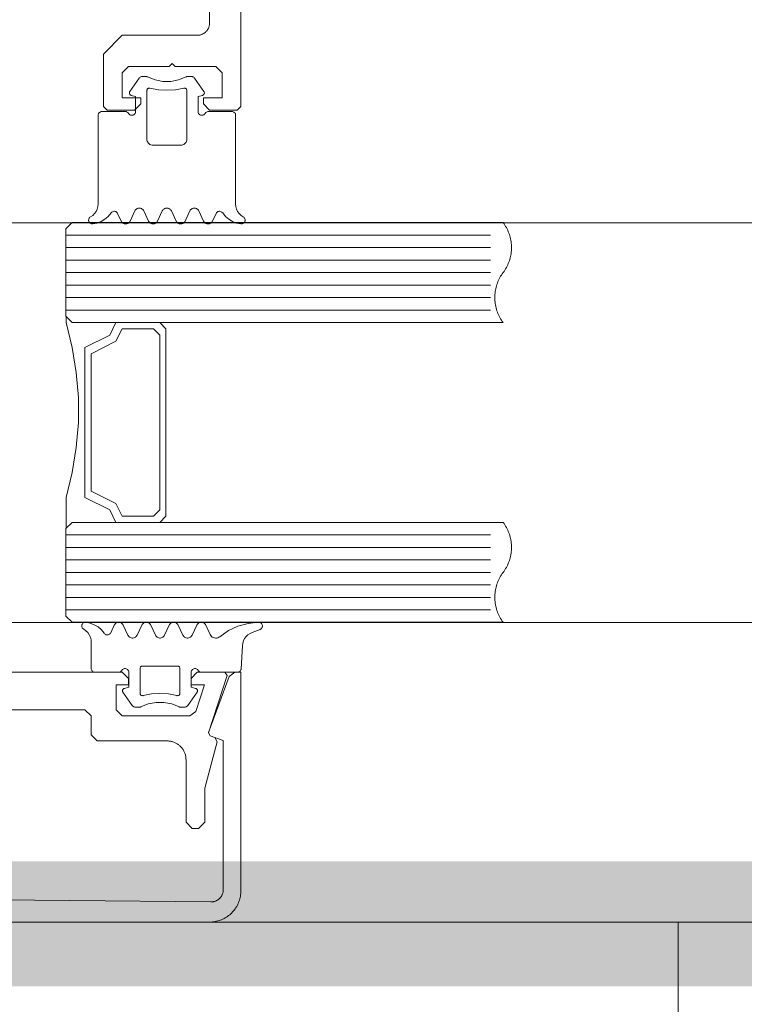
# Model space of a CAD drawing. Header units: millimetres. Extents: x 7483 to 13091, y 8111 to 13871.
# Tile 67 of 256: x 9360.33 to 9366.13, y 9219.25 to 9227.14. Entities that reach past the tile are written whole.
import ezdxf

# ---------------------------------------------------------------- set-up
doc = ezdxf.new("R2010")
doc.units = ezdxf.units.MM
doc.linetypes.add('DASHED2', pattern=[0.375, 0.25, -0.125])
doc.linetypes.add('DGN_STYLE_2', pattern=[30.2, 18.12, -12.08])
doc.layers.add('a___wymiary', color=7, linetype='Continuous', lineweight=5, true_color=0x000000)
doc.layers.add('wymiary', color=7, linetype='Continuous', lineweight=5, true_color=0xb2b2b2)
for name, color, linetype, lineweight in [('A_zaluzje', 7, 'Continuous', 15), ('CZ-SR', 106, 'Continuous', 13), ('drzwi', 30, 'Continuous', 20)]:
    doc.layers.add(name, color=color, linetype=linetype, lineweight=lineweight)
doc.layers.add('Powierzchnie', color=21, linetype='DGN_STYLE_2', lineweight=15, plot=False)
doc.styles.add('Arial', font='arial.ttf')
doc.dimstyles.new('wymiary agp1', dxfattribs={"dimtxt": 16, "dimasz": 5, "dimexe": 30, "dimexo": 60, "dimgap": 1.8, "dimtad": 1, "dimdec": 3, "dimrnd": 0.5, "dimdsep": 46, "dimtxsty": 'Arial', "dimblk": 'znacznik', "dimcen": 1.5, "dimse1": 1, "dimse2": 1, "dimclrd": 256, "dimazin": 0, "dimtfac": 1, "dimtdec": 3, "dimtmove": 1, "dimatfit": 3, "dimldrblk": 'znacznik', "dimfxl": 0, "dimlwd": -1, "dimarcsym": 0})

# ---------------------------------------------------------------- blocks, each defined once
blk = doc.blocks.new('zw$58')
for p, q in [((6.352965, 6.757207), (6.278063, 6.650213)), ((6.870836, 6.650213), (6.795885, 6.757207)), ((6.2807, 5.613097), (6.3182, 5.693505)), ((6.390709, 5.693505), (6.428209, 5.613097)), ((6.50067, 5.613097), (6.53817, 5.693505)), ((6.61068, 5.693505), (6.64818, 5.613097)), ((6.72069, 5.613097), (6.75819, 5.693505)), ((6.8307, 5.693505), (6.8682, 5.613097)), ((6.179918, 5.673681), (6.20819, 5.613097)), ((6.940709, 5.613097), (6.968932, 5.673681)), ((5.765458, 5.500001), (9.165458, 5.500001)), ((5.765458, 5.400001), (9.165458, 5.400001)), ((5.765458, 5.300001), (9.165458, 5.300001)), ((5.765458, 5.200001), (9.165458, 5.200001)), ((5.765458, 5.100001), (9.165458, 5.100001)), ((5.765458, 5.000001), (9.165458, 5.000001)), ((5.765458, 4.900001), (9.165458, 4.900001)), ((5.765458, 3.100001), (9.165458, 3.100001)), ((5.765458, 3.000001), (9.165458, 3.000001)), ((5.765458, 2.900001), (9.165458, 2.900001)), ((5.765458, 2.800001), (9.165458, 2.800001)), ((5.765458, 2.700001), (9.165458, 2.700001)), ((5.765458, 2.600001), (9.165458, 2.600001)), ((5.765458, 2.500001), (9.165458, 2.500001)), ((6.125042, 2.31632), (6.153313, 2.376909)), ((6.225823, 2.376909), (6.263323, 2.296495)), ((6.335833, 2.296495), (6.373284, 2.376909)), ((6.445794, 2.376909), (6.483294, 2.296495)), ((6.555803, 2.296495), (6.593303, 2.376909)), ((6.665813, 2.376909), (6.703313, 2.296495)), ((6.775823, 2.296495), (6.813323, 2.376909)), ((7.319817, 2.341814), (7.257952, 2.319304)), ((7.179192, 2.212816), (7.169524, 2.028435)), ((7.17343, 2.233617), (7.17343, 2.233617)), ((7.17343, 2.138372), (7.17343, 2.138372)), ((6.36386, 2.04312), (6.36386, 2.04312)), ((6.768645, 1.995494), (6.768645, 1.995494)), ((6.768645, 1.900243), (6.768645, 1.900243)), ((6.22094, 1.852617), (6.22094, 1.852617)), ((6.298089, 1.732793), (6.223186, 1.839788)), ((6.81596, 1.839788), (6.741009, 1.732793))]:
    blk.add_line(p, q)
for points in [[(6.916666, 8.0002), (6.916666, 7.2002), (6.916571, 7.195838), (6.916285, 7.191485), (6.91581, 7.187147), (6.915147, 7.182835), (6.914296, 7.178556), (6.913259, 7.174318), (6.912038, 7.17013), (6.910635, 7.165998), (6.909054, 7.161932), (6.907297, 7.157938), (6.905367, 7.154025), (6.903269, 7.1502), (6.901005, 7.14647), (6.898581, 7.142842), (6.896001, 7.139324), (6.89327, 7.135921), (6.890394, 7.132641), (6.887377, 7.129489), (6.884225, 7.126472), (6.880945, 7.123596), (6.877542, 7.120865), (6.874024, 7.118285), (6.870396, 7.115861), (6.866666, 7.113598), (6.862841, 7.111499), (6.858928, 7.109569), (6.854934, 7.107812), (6.850868, 7.106231), (6.846737, 7.104828), (6.842548, 7.103608), (6.83831, 7.10257), (6.834031, 7.101719), (6.829719, 7.101056), (6.825382, 7.100581), (6.821028, 7.100295), (6.816666, 7.1002), (6.216666, 7.1002), (6.066666, 6.9502), (6.066666, 6.5302), (6.096666, 6.5002), (6.316666, 6.5002), (6.366666, 6.5502), (6.366666, 6.6002), (6.216666, 6.6002), (6.216666, 6.8002), (6.266666, 6.8502), (6.591666, 6.8502), (6.616666, 6.8752), (6.641666, 6.8502), (6.966666, 6.8502), (7.016666, 6.8002), (7.016666, 6.6002), (6.866666, 6.6002), (6.866666, 6.5502), (6.916666, 6.5002), (7.136666, 6.5002), (7.166666, 6.5302), (7.166666, 14.7502)], [(6.420685, 6.766745), (6.41746, 6.768152), (6.414092, 6.769172), (6.410628, 6.769791), (6.407116, 6.77), (6.377526, 6.77), (6.371804, 6.769445), (6.366294, 6.767809), (6.361196, 6.765153), (6.356699, 6.761573), (6.352967, 6.757202)], [(6.420692, 6.766753), (6.47998, 6.743386), (6.542587, 6.731494), (6.606312, 6.731494), (6.668919, 6.743386), (6.728207, 6.766753)], [(6.795916, 6.757225), (6.792857, 6.760918), (6.789249, 6.764077), (6.785184, 6.766621), (6.780765, 6.768485), (6.776105, 6.769621), (6.771325, 6.77), (6.741783, 6.77), (6.738269, 6.769796), (6.734803, 6.769183), (6.731432, 6.768167), (6.728204, 6.766764)], [(6.278065, 6.650215), (6.276323, 6.647197), (6.275132, 6.643923), (6.274526, 6.640492), (6.274525, 6.637008), (6.275128, 6.633577), (6.276318, 6.630302), (6.278057, 6.627283), (6.280294, 6.624613), (6.282961, 6.622371), (6.285975, 6.620626), (6.289247, 6.61943)], [(6.439438, 6.676828), (6.435844, 6.677415), (6.432203, 6.67734), (6.428637, 6.676605), (6.425262, 6.675236), (6.422192, 6.673277), (6.419528, 6.670794), (6.417358, 6.667869), (6.415755, 6.664598), (6.414771, 6.661091), (6.41444, 6.657463), (6.41444, 6.27), (6.415199, 6.261318), (6.417455, 6.252899), (6.421138, 6.245), (6.426138, 6.237861), (6.4323, 6.231698), (6.43944, 6.226699), (6.447339, 6.223015), (6.455757, 6.22076), (6.46444, 6.22), (6.684459, 6.22), (6.693142, 6.22076), (6.70156, 6.223015), (6.709459, 6.226699), (6.716599, 6.231698), (6.722761, 6.237861), (6.727761, 6.245), (6.731444, 6.252899), (6.7337, 6.261318), (6.734459, 6.27), (6.734459, 6.657463), (6.734128, 6.661089), (6.733144, 6.664594), (6.731541, 6.667862), (6.729371, 6.670787), (6.726707, 6.67327), (6.723636, 6.675229), (6.720261, 6.6766), (6.716693, 6.677338), (6.71305, 6.677416), (6.709454, 6.676834)], [(6.439443, 6.676829), (6.506404, 6.663984), (6.57445, 6.659679), (6.642495, 6.663984), (6.709457, 6.676829)], [(6.859606, 6.619418), (6.862885, 6.620607), (6.865907, 6.622349), (6.86858, 6.624588), (6.870824, 6.627259), (6.87257, 6.630279), (6.873765, 6.633556), (6.874373, 6.636991), (6.874374, 6.640479), (6.87377, 6.643915), (6.872578, 6.647193), (6.870834, 6.650215)], [(6.268456, 6.475009), (6.271455, 6.470724), (6.275153, 6.467025), (6.279437, 6.464025), (6.284177, 6.461814), (6.289229, 6.460459), (6.29444, 6.460003), (6.299651, 6.460458), (6.304703, 6.46181), (6.309444, 6.46402), (6.313729, 6.467019), (6.317428, 6.470717), (6.320429, 6.475001), (6.32264, 6.47974), (6.323994, 6.484792), (6.32445, 6.490001), (6.32445, 6.610003), (6.289244, 6.619426)], [(6.880431, 6.474988), (6.87743, 6.470707), (6.87373, 6.467012), (6.869445, 6.464015), (6.864705, 6.461808), (6.859654, 6.460456), (6.854445, 6.460003), (6.849235, 6.46046), (6.844185, 6.461814), (6.839446, 6.464025), (6.835163, 6.467024), (6.831466, 6.470722), (6.828468, 6.475005), (6.826258, 6.479743), (6.824905, 6.484793), (6.82445, 6.490001), (6.82445, 6.610003), (6.859606, 6.619426)], [(5.963608, 5.646098), (5.980964, 5.65806), (5.995959, 5.672875), (6.00813, 5.690084), (6.017102, 5.709158), (6.022599, 5.729508), (6.02445, 5.750505), (6.02445, 6.460003), (6.024905, 6.465209), (6.026258, 6.470258), (6.028466, 6.474995), (6.031463, 6.479277), (6.035158, 6.482974), (6.039439, 6.485974), (6.044175, 6.488186), (6.049223, 6.489542), (6.05443, 6.490001), (6.242467, 6.490001), (6.247679, 6.489549), (6.252734, 6.488199), (6.257477, 6.485991), (6.261765, 6.482993), (6.265467, 6.479296), (6.26847, 6.475012)], [(7.185291, 5.646098), (7.167935, 5.65806), (7.15294, 5.672875), (7.140769, 5.690084), (7.131797, 5.709158), (7.1263, 5.729508), (7.12445, 5.750505), (7.12445, 6.460003), (7.123993, 6.465215), (7.122637, 6.470268), (7.120425, 6.475009), (7.117422, 6.479294), (7.11372, 6.482992), (7.109432, 6.48599), (7.104688, 6.488199), (7.099633, 6.489549), (7.09442, 6.490001), (6.906383, 6.490001), (6.901175, 6.489542), (6.896127, 6.488185), (6.89139, 6.485973), (6.887109, 6.482972), (6.883414, 6.479274), (6.880417, 6.474991)], [(5.981334, 5.590144), (6.015944, 5.596665), (6.048873, 5.609155), (6.079101, 5.627228), (6.10569, 5.650322), (6.127816, 5.677723)], [(6.179937, 5.673687), (6.177292, 5.678255), (6.173888, 5.68229), (6.169828, 5.685666), (6.16524, 5.688278), (6.160265, 5.690045), (6.155057, 5.690913), (6.149778, 5.690855), (6.14459, 5.689873), (6.139655, 5.687997), (6.135125, 5.685285), (6.131141, 5.681821), (6.127826, 5.677713)], [(6.390679, 5.693494), (6.387195, 5.699534), (6.382716, 5.704877), (6.377377, 5.70936), (6.371341, 5.712848), (6.364791, 5.715235), (6.357926, 5.716447), (6.350955, 5.716449), (6.344089, 5.71524), (6.337538, 5.712857), (6.3315, 5.709372), (6.326159, 5.704891), (6.321677, 5.699551), (6.31819, 5.693513)], [(6.610689, 5.693513), (6.607203, 5.699551), (6.602721, 5.704891), (6.597379, 5.709372), (6.591341, 5.712857), (6.58479, 5.71524), (6.577925, 5.716449), (6.570954, 5.716447), (6.564089, 5.715235), (6.557539, 5.712848), (6.551503, 5.70936), (6.546164, 5.704877), (6.541685, 5.699534), (6.538201, 5.693494)], [(6.830711, 5.693504), (6.827224, 5.699542), (6.82274, 5.704884), (6.817397, 5.709366), (6.811356, 5.712852), (6.804802, 5.715237), (6.797932, 5.716448), (6.790957, 5.716448), (6.784088, 5.715237), (6.777533, 5.712852), (6.771492, 5.709366), (6.766149, 5.704884), (6.761666, 5.699542), (6.758178, 5.693504)], [(7.021021, 5.677724), (7.017707, 5.681831), (7.013724, 5.685293), (7.009197, 5.688002), (7.004266, 5.689876), (6.999082, 5.690856), (6.993807, 5.690912), (6.988604, 5.690042), (6.983634, 5.688273), (6.979051, 5.685659), (6.974996, 5.682282), (6.971596, 5.678247), (6.968956, 5.673677)], [(7.021034, 5.677723), (7.043167, 5.650315), (7.069765, 5.627216), (7.100003, 5.609142), (7.132944, 5.596654), (7.167565, 5.590139)], [(5.963602, 5.646108), (5.959389, 5.643225), (5.955726, 5.639671), (5.952719, 5.635547), (5.950455, 5.630974), (5.948998, 5.626082), (5.948392, 5.621015), (5.948654, 5.615918), (5.949776, 5.61094), (5.951726, 5.606224), (5.954448, 5.601906), (5.957862, 5.598112), (5.961869, 5.594951), (5.966355, 5.592516), (5.971189, 5.590876), (5.97623, 5.590078), (5.981334, 5.590147)], [(6.208178, 5.613098), (6.211666, 5.607059), (6.216149, 5.601718), (6.221492, 5.597236), (6.227533, 5.593749), (6.234088, 5.591364), (6.240957, 5.590154), (6.247932, 5.590154), (6.254802, 5.591364), (6.261356, 5.593749), (6.267397, 5.597236), (6.27274, 5.601718), (6.277224, 5.607059), (6.280711, 5.613098)], [(6.4282, 5.613089), (6.431686, 5.607052), (6.436166, 5.601713), (6.441506, 5.597233), (6.447542, 5.593748), (6.454091, 5.591364), (6.460955, 5.590153), (6.467924, 5.590153), (6.474788, 5.591364), (6.481337, 5.593748), (6.487374, 5.597233), (6.492713, 5.601713), (6.497194, 5.607052), (6.50068, 5.613089)], [(6.648168, 5.613098), (6.651656, 5.607059), (6.656139, 5.601718), (6.661483, 5.597236), (6.667523, 5.593749), (6.674078, 5.591364), (6.680947, 5.590154), (6.687923, 5.590154), (6.694792, 5.591364), (6.701346, 5.593749), (6.707387, 5.597236), (6.71273, 5.601718), (6.717214, 5.607059), (6.720701, 5.613098)], [(6.86819, 5.613089), (6.871677, 5.607051), (6.876159, 5.601711), (6.8815, 5.59723), (6.887538, 5.593745), (6.894089, 5.591362), (6.900955, 5.590153), (6.907926, 5.590154), (6.914791, 5.591367), (6.921341, 5.593754), (6.927377, 5.597242), (6.932716, 5.601725), (6.937195, 5.607068), (6.940679, 5.613107)], [(7.167564, 5.590142), (7.172663, 5.590082), (7.177698, 5.590885), (7.182524, 5.592529), (7.187002, 5.594966), (7.191003, 5.598126), (7.194411, 5.601917), (7.197128, 5.606231), (7.199075, 5.610943), (7.200196, 5.615916), (7.200458, 5.621007), (7.199855, 5.626069), (7.198403, 5.630955), (7.196144, 5.635526), (7.193144, 5.639648), (7.189489, 5.643202), (7.185286, 5.646087)], [(5.767458, 3.152001), (5.767458, 3.400001), (5.817458, 3.600001), (5.847458, 3.800001), (5.867458, 4.000001), (5.867458, 4.200001), (5.847458, 4.400001), (5.817458, 4.600001), (5.767458, 4.800001), (5.767458, 4.848001)], [(5.817458, 4.800001), (6.167458, 4.800001), (6.117458, 4.700001), (5.917458, 4.600001), (5.917458, 3.400001), (6.117458, 3.300001), (6.167458, 3.200001), (5.817458, 3.200001)], [(5.926458, 2.399859), (5.921354, 2.399928), (5.916312, 2.399131), (5.911479, 2.39749), (5.906993, 2.395054), (5.902985, 2.391893), (5.899571, 2.388099), (5.89685, 2.383781), (5.8949, 2.379064), (5.893778, 2.374085), (5.893516, 2.368987), (5.894122, 2.363919), (5.895579, 2.359028), (5.897843, 2.354453), (5.900851, 2.350329), (5.904514, 2.346775), (5.908726, 2.343892)], [(6.07294, 2.312277), (6.050814, 2.339678), (6.024225, 2.362773), (5.993997, 2.380845), (5.961067, 2.393336), (5.926458, 2.399856)], [(6.225791, 2.3769), (6.222307, 2.382939), (6.217828, 2.388282), (6.212489, 2.392765), (6.206453, 2.396253), (6.199904, 2.398639), (6.193039, 2.399852), (6.186069, 2.399854), (6.179204, 2.398645), (6.172653, 2.396262), (6.166615, 2.392777), (6.161274, 2.388296), (6.156792, 2.382956), (6.153305, 2.376918)], [(6.445802, 2.376918), (6.442315, 2.382956), (6.437833, 2.388296), (6.432492, 2.392777), (6.426454, 2.396262), (6.419903, 2.398645), (6.413038, 2.399854), (6.406068, 2.399852), (6.399203, 2.398639), (6.392654, 2.396253), (6.386618, 2.392765), (6.381279, 2.388282), (6.3768, 2.382939), (6.373316, 2.3769)], [(6.665824, 2.376909), (6.662336, 2.382948), (6.657853, 2.388289), (6.65251, 2.392771), (6.646469, 2.396257), (6.639915, 2.398642), (6.633046, 2.399853), (6.626071, 2.399853), (6.619202, 2.398642), (6.612648, 2.396257), (6.606607, 2.392771), (6.601264, 2.388289), (6.596781, 2.382948), (6.593293, 2.376909)], [(6.885801, 2.3769), (6.882317, 2.382939), (6.877838, 2.388282), (6.872499, 2.392765), (6.866463, 2.396253), (6.859914, 2.398639), (6.853049, 2.399852), (6.846078, 2.399854), (6.839213, 2.398645), (6.832662, 2.396262), (6.826625, 2.392777), (6.821284, 2.388296), (6.816802, 2.382956), (6.813315, 2.376918)], [(6.885833, 2.376909), (6.920598, 2.302269), (6.925192, 2.294389), (6.931142, 2.287474), (6.938248, 2.281755), (6.946276, 2.277423), (6.954957, 2.274621), (6.964002, 2.273442), (6.973111, 2.273927), (6.98198, 2.276059), (6.990315, 2.279766), (6.997837, 2.284926)], [(7.309075, 2.399997), (7.225042, 2.391525), (7.143634, 2.36903), (7.067174, 2.333153), (6.997843, 2.284919)], [(7.319817, 2.341817), (7.32458, 2.344043), (7.328882, 2.347067), (7.332589, 2.350796), (7.335588, 2.355114), (7.337787, 2.359889), (7.339119, 2.364975), (7.339543, 2.370216), (7.339045, 2.37545), (7.337641, 2.380516), (7.335374, 2.38526), (7.332314, 2.389535), (7.328554, 2.393211), (7.324211, 2.396173), (7.319417, 2.398333), (7.314319, 2.399622), (7.309075, 2.400001)], [(6.213592, 2.01499), (6.210589, 2.010707), (6.206887, 2.007011), (6.2026, 2.004014), (6.197857, 2.001807), (6.192803, 2.000457), (6.187591, 2.000005), (5.999553, 2.000005), (5.994347, 2.000461), (5.9893, 2.001814), (5.984563, 2.004024), (5.980282, 2.007023), (5.976587, 2.010721), (5.97359, 2.015004), (5.971381, 2.019744), (5.970028, 2.024795), (5.969573, 2.030004), (5.969573, 2.239501), (5.967722, 2.260494), (5.962225, 2.280839), (5.953254, 2.299909), (5.941084, 2.317116), (5.926092, 2.331929), (5.908738, 2.343891)], [(6.072951, 2.312287), (6.076266, 2.308178), (6.08025, 2.304715), (6.08478, 2.302003), (6.089714, 2.300127), (6.094902, 2.299145), (6.100181, 2.299087), (6.105388, 2.299955), (6.110363, 2.301723), (6.114951, 2.304334), (6.11901, 2.30771), (6.122414, 2.311744), (6.125059, 2.316313)], [(6.263316, 2.296488), (6.266803, 2.290452), (6.271285, 2.285112), (6.276626, 2.280633), (6.282663, 2.277149), (6.289214, 2.274766), (6.296079, 2.273557), (6.303049, 2.273559), (6.309913, 2.274771), (6.316462, 2.277157), (6.322498, 2.280645), (6.327836, 2.285127), (6.332316, 2.290469), (6.3358, 2.296507)], [(6.483284, 2.296498), (6.486772, 2.29046), (6.491256, 2.28512), (6.496599, 2.280639), (6.502639, 2.277153), (6.509193, 2.274769), (6.516061, 2.273558), (6.523036, 2.273558), (6.529904, 2.274769), (6.536458, 2.277153), (6.542499, 2.280639), (6.547842, 2.28512), (6.552325, 2.29046), (6.555813, 2.296498)], [(6.703306, 2.296488), (6.706793, 2.290452), (6.711275, 2.285112), (6.716616, 2.280633), (6.722654, 2.277149), (6.729204, 2.274766), (6.736069, 2.273557), (6.743039, 2.273559), (6.749903, 2.274771), (6.756452, 2.277157), (6.762488, 2.280645), (6.767827, 2.285127), (6.772306, 2.290469), (6.77579, 2.296507)], [(7.257949, 2.319293), (7.239771, 2.310898), (7.223242, 2.299597), (7.208822, 2.285706), (7.196913, 2.269612), (7.187846, 2.251761), (7.181873, 2.232653), (7.179161, 2.212817)], [(6.654535, 1.813178), (6.658129, 1.812591), (6.661769, 1.812666), (6.665336, 1.8134), (6.66871, 1.814769), (6.67178, 1.816727), (6.674444, 1.81921), (6.676614, 1.822134), (6.678218, 1.825404), (6.679202, 1.82891), (6.679534, 1.832537), (6.679534, 2.030004), (6.679231, 2.033474), (6.67833, 2.036839), (6.676859, 2.039997), (6.674863, 2.042852), (6.672402, 2.045317), (6.66955, 2.047317), (6.666395, 2.048792), (6.663032, 2.049697), (6.659563, 2.050005), (6.379534, 2.050005), (6.376065, 2.049697), (6.372702, 2.048792), (6.369547, 2.047317), (6.366695, 2.045317), (6.364234, 2.042852), (6.362238, 2.039997), (6.360767, 2.036839), (6.359867, 2.033474), (6.359563, 2.030004), (6.359563, 1.832537), (6.359895, 1.82891), (6.36088, 1.825404), (6.362483, 1.822134), (6.364653, 1.81921), (6.367317, 1.816727), (6.370387, 1.814769), (6.373761, 1.8134), (6.377328, 1.812666), (6.380968, 1.812591), (6.384562, 1.813178)], [(4.666666, 0.182364), (6.925329, 0.160956), (6.929718, 0.161011), (6.934101, 0.161258), (6.938468, 0.161697), (6.942812, 0.162328), (6.947123, 0.163149), (6.951395, 0.164158), (6.955619, 0.165353), (6.959785, 0.166733), (6.963888, 0.168294), (6.967917, 0.170034), (6.971867, 0.171948), (6.975729, 0.174035), (6.979495, 0.176289), (6.983159, 0.178705), (6.986714, 0.181281), (6.990152, 0.18401), (6.993466, 0.186887), (6.996652, 0.189907), (6.999702, 0.193063), (7.00261, 0.196351), (7.005371, 0.199763), (7.00798, 0.203292), (7.010432, 0.206933), (7.012721, 0.210678), (7.014844, 0.21452), (7.016796, 0.218451), (7.018574, 0.222464), (7.020174, 0.226552), (7.021593, 0.230705), (7.022829, 0.234917), (7.023878, 0.239179), (7.024739, 0.243483), (7.025411, 0.247821), (7.025892, 0.252183), (7.026181, 0.256563), (7.026277, 0.260952), (7.026277, 1.452461), (6.919826, 1.491206), (6.907872, 1.516841), (7.071754, 1.967101), (7.118738, 2), (7.166666, 2), (7.166666, 0.25), (7.166428, 0.239095), (7.165715, 0.228211), (7.164527, 0.217369), (7.162868, 0.206588), (7.16074, 0.19589), (7.158147, 0.185295), (7.155095, 0.174824), (7.151589, 0.164495), (7.147636, 0.154329), (7.143243, 0.144346), (7.138419, 0.134563), (7.133172, 0.125), (7.127514, 0.115675), (7.121454, 0.106606), (7.115004, 0.09781), (7.108177, 0.089303), (7.100985, 0.081103), (7.093443, 0.073223), (7.085564, 0.065681), (7.077363, 0.058489), (7.068856, 0.051662), (7.06006, 0.045212), (7.050991, 0.039152), (7.041666, 0.033494), (7.032103, 0.028247), (7.022321, 0.023423), (7.012337, 0.01903), (7.002171, 0.015077), (6.991842, 0.011571), (6.981371, 0.008519), (6.970776, 0.005926), (6.960078, 0.003798), (6.949298, 0.002139), (6.938455, 0.000951), (6.927571, 0.000238), (6.916666, 0), (2.416666, 0)], [(4.692637, 1.7), (5.917637, 1.7), (5.967637, 1.65), (5.967637, 1.5), (6.017637, 1.45), (6.577637, 1.45), (6.58418, 1.449857), (6.59071, 1.449429), (6.597216, 1.448717), (6.603684, 1.447721), (6.610103, 1.446445), (6.61646, 1.444889), (6.622743, 1.443058), (6.62894, 1.440954), (6.635039, 1.438582), (6.64103, 1.435946), (6.646899, 1.433052), (6.652637, 1.429904), (6.658232, 1.426509), (6.663673, 1.422873), (6.668951, 1.419003), (6.674055, 1.414907), (6.678975, 1.410592), (6.683703, 1.406066), (6.688229, 1.401339), (6.692544, 1.396418), (6.69664, 1.391314), (6.70051, 1.386037), (6.704146, 1.380595), (6.707541, 1.375), (6.710689, 1.369262), (6.713583, 1.363393), (6.716219, 1.357403), (6.718591, 1.351303), (6.720694, 1.345106), (6.722526, 1.338823), (6.724081, 1.332466), (6.725358, 1.326047), (6.726354, 1.319579), (6.727066, 1.313073), (6.727494, 1.306543), (6.727637, 1.3), (6.727637, 0.8), (6.777637, 0.75), (6.827637, 0.75), (6.877637, 0.8), (6.877637, 1.072408), (6.976615, 1.441798), (6.957863, 1.477766), (6.920819, 1.491198), (6.908608, 1.516156), (7.056666, 1.973844), (7.037637, 2), (6.817637, 2), (6.767637, 1.95), (6.767637, 1.900499), (6.875286, 1.900499), (6.805448, 1.684611), (6.757875, 1.65), (6.217637, 1.65), (6.167637, 1.7), (6.167637, 1.900499), (6.267637, 1.900499), (6.267637, 1.95), (6.217637, 2), (3.117637, 2)], [(6.234368, 1.87058), (6.269573, 1.880004), (6.269573, 2.000005), (6.269117, 2.005215), (6.267762, 2.010267), (6.265551, 2.015007), (6.26255, 2.019291), (6.258851, 2.022988), (6.254565, 2.025987), (6.249824, 2.028197), (6.244771, 2.029549), (6.239561, 2.030004), (6.23435, 2.029547), (6.229298, 2.028191), (6.224558, 2.02598), (6.220274, 2.022978), (6.216577, 2.019279), (6.213578, 2.014994)], [(6.825517, 2.015004), (6.822519, 2.019288), (6.818824, 2.022985), (6.814543, 2.025985), (6.809807, 2.028195), (6.80476, 2.029548), (6.799554, 2.030004), (6.794348, 2.029548), (6.7893, 2.028195), (6.784564, 2.025985), (6.780284, 2.022986), (6.776588, 2.019288), (6.773591, 2.015005), (6.771382, 2.010265), (6.770029, 2.005214), (6.769573, 2.000005), (6.769573, 1.880004), (6.804729, 1.87058)], [(6.825542, 2.015011), (6.828539, 2.010729), (6.832234, 2.007032), (6.836515, 2.004032), (6.841251, 2.001821), (6.846299, 2.000465), (6.851507, 2.000005), (7.139544, 2.000005), (7.144585, 2.000427), (7.149484, 2.00169), (7.154101, 2.003759), (7.158305, 2.006573), (7.161976, 2.010053), (7.16501, 2.014101), (7.167321, 2.0186), (7.168842, 2.023424), (7.169532, 2.028435)], [(6.234371, 1.87057), (6.231099, 1.869375), (6.228084, 1.86763), (6.225418, 1.865388), (6.223181, 1.862718), (6.221441, 1.859699), (6.220252, 1.856425), (6.219648, 1.852994), (6.21965, 1.84951), (6.220256, 1.846079), (6.221448, 1.842805), (6.223189, 1.839788)], [(6.654538, 1.813178), (6.587585, 1.826018), (6.519549, 1.830321), (6.451512, 1.826018), (6.384559, 1.813178)], [(6.81596, 1.8398), (6.817702, 1.842819), (6.818894, 1.846094), (6.819498, 1.849526), (6.819496, 1.853011), (6.818889, 1.856443), (6.817695, 1.859717), (6.815949, 1.862734), (6.813706, 1.865403), (6.811033, 1.867643), (6.808012, 1.869385), (6.804734, 1.870576)], [(6.673335, 1.723238), (6.614045, 1.746608), (6.551435, 1.758504), (6.487705, 1.758508), (6.425094, 1.74662), (6.365801, 1.723258)], [(6.298092, 1.732797), (6.301824, 1.728426), (6.306321, 1.724847), (6.311418, 1.722191), (6.316928, 1.720555), (6.322649, 1.72), (6.352239, 1.72), (6.355752, 1.720209), (6.359216, 1.720828), (6.362584, 1.721849), (6.36581, 1.723257)], [(6.673326, 1.723237), (6.676555, 1.721833), (6.679926, 1.720818), (6.683392, 1.720204), (6.686907, 1.72), (6.716448, 1.72), (6.722167, 1.720551), (6.727675, 1.722183), (6.732772, 1.724837), (6.737269, 1.728415), (6.741001, 1.732786)]]:
    blk.add_lwpolyline(points)
for points in [[(5.815458, 4.800001), (9.265458, 4.800001), (9.25848, 4.80966), (9.251851, 4.819563), (9.245581, 4.829696), (9.239677, 4.840046), (9.234147, 4.850601), (9.228997, 4.861347), (9.224235, 4.87227), (9.219866, 4.883356), (9.215897, 4.894592), (9.212331, 4.905962), (9.209174, 4.917452), (9.20643, 4.929048), (9.204102, 4.940734), (9.202194, 4.952497), (9.200706, 4.96432), (9.199643, 4.976188), (9.199004, 4.988087), (9.198791, 5.000001), (9.199004, 5.011915), (9.199643, 5.023814), (9.200706, 5.035683), (9.202194, 5.047506), (9.204102, 5.059268), (9.20643, 5.070954), (9.209174, 5.08255), (9.212331, 5.09404), (9.215897, 5.10541), (9.219866, 5.116646), (9.224235, 5.127732), (9.228997, 5.138655), (9.234147, 5.149401), (9.239677, 5.159956), (9.245581, 5.170307), (9.251851, 5.18044), (9.25848, 5.190342), (9.265458, 5.200001), (9.272436, 5.20966), (9.279064, 5.219563), (9.285335, 5.229696), (9.291239, 5.240046), (9.296769, 5.250601), (9.301918, 5.261347), (9.306681, 5.27227), (9.311049, 5.283356), (9.315019, 5.294592), (9.318584, 5.305962), (9.321741, 5.317452), (9.324485, 5.329048), (9.326813, 5.340734), (9.328722, 5.352497), (9.330209, 5.36432), (9.331273, 5.376188), (9.331911, 5.388087), (9.332124, 5.400001), (9.331911, 5.411915), (9.331273, 5.423814), (9.330209, 5.435683), (9.328722, 5.447506), (9.326813, 5.459268), (9.324485, 5.470954), (9.321741, 5.48255), (9.318584, 5.49404), (9.315019, 5.50541), (9.311049, 5.516646), (9.306681, 5.527732), (9.301918, 5.538655), (9.296769, 5.549401), (9.291239, 5.559956), (9.285335, 5.570307), (9.279064, 5.58044), (9.272436, 5.590342), (9.265458, 5.600001), (5.815458, 5.600001), (5.765458, 5.550001), (5.765458, 4.850001), (5.815458, 4.800001)], [(6.517458, 3.200001), (6.567458, 3.250001), (6.567458, 4.750001), (6.517458, 4.800001), (6.167458, 4.800001), (6.117458, 4.700001), (5.917458, 4.600001), (5.917458, 3.400001), (6.117458, 3.300001), (6.167458, 3.200001), (6.517458, 3.200001)], [(6.467458, 3.250001), (6.517458, 3.300001), (6.517458, 4.700001), (6.467458, 4.750001), (6.217458, 4.750001), (6.167458, 4.650001), (5.967458, 4.550001), (5.967458, 3.450001), (6.167458, 3.350001), (6.217458, 3.250001), (6.467458, 3.250001)], [(5.815458, 2.400001), (9.265458, 2.400001), (9.25848, 2.40966), (9.251851, 2.419563), (9.245581, 2.429696), (9.239677, 2.440046), (9.234147, 2.450601), (9.228997, 2.461347), (9.224235, 2.47227), (9.219866, 2.483356), (9.215897, 2.494592), (9.212331, 2.505962), (9.209174, 2.517452), (9.20643, 2.529048), (9.204102, 2.540734), (9.202194, 2.552497), (9.200706, 2.56432), (9.199643, 2.576188), (9.199004, 2.588087), (9.198791, 2.600001), (9.199004, 2.611915), (9.199643, 2.623814), (9.200706, 2.635683), (9.202194, 2.647506), (9.204102, 2.659268), (9.20643, 2.670954), (9.209174, 2.68255), (9.212331, 2.69404), (9.215897, 2.70541), (9.219866, 2.716646), (9.224235, 2.727732), (9.228997, 2.738655), (9.234147, 2.749401), (9.239677, 2.759956), (9.245581, 2.770307), (9.251851, 2.78044), (9.25848, 2.790342), (9.265458, 2.800001), (9.272436, 2.80966), (9.279064, 2.819563), (9.285335, 2.829696), (9.291239, 2.840046), (9.296769, 2.850601), (9.301918, 2.861347), (9.306681, 2.87227), (9.311049, 2.883356), (9.315019, 2.894592), (9.318584, 2.905962), (9.321741, 2.917452), (9.324485, 2.929048), (9.326813, 2.940734), (9.328722, 2.952497), (9.330209, 2.96432), (9.331273, 2.976188), (9.331911, 2.988087), (9.332124, 3.000001), (9.331911, 3.011915), (9.331273, 3.023814), (9.330209, 3.035683), (9.328722, 3.047506), (9.326813, 3.059268), (9.324485, 3.070954), (9.321741, 3.08255), (9.318584, 3.09404), (9.315019, 3.10541), (9.311049, 3.116646), (9.306681, 3.127732), (9.301918, 3.138655), (9.296769, 3.149401), (9.291239, 3.159956), (9.285335, 3.170307), (9.279064, 3.18044), (9.272436, 3.190342), (9.265458, 3.200001), (5.815458, 3.200001), (5.765458, 3.150001), (5.765458, 2.450001), (5.815458, 2.400001)]]:
    blk.add_lwpolyline(points, close=True)
blk = doc.blocks.new('gfhgfhhf')
at = {"layer": 'drzwi'}
for points in [[(8212.0716, 5161.7507), (9892.0665, 5161.7507)], [(8211.9052, 5158.5507), (9892.0665, 5158.5507)], [(8209.9443, 5156.1507), (9892.0665, 5156.1507)]]:
    blk.add_lwpolyline(points, dxfattribs=at)
blk.add_blockref('zw$58', (8844.8998, 5156.1511), dxfattribs=at)
blk = doc.blocks.new('ghgfhgfhhaasdsd')
at = {"layer": 'A_zaluzje', "linetype": 'DASHED2', "ltscale": 100}
blk.add_lwpolyline([(-1578.0722, 13090.3643), (-1578.0722, 13089.5643), (-1590.0722, 13089.5643), (-1590.0722, 13090.3643), (-1578.0722, 13090.3643)], dxfattribs=at)
blk = doc.blocks.new('znacznik')
at = {"layer": 'a___wymiary'}
for p, q in [((0, 1.3936), (0, -1.3936)), ((1.3936, 0), (-1.3936, 0))]:
    blk.add_line(p, q, dxfattribs=at)
at = {"layer": 'a___wymiary', "const_width": 0.2}
blk.add_lwpolyline([(0.8759, 0.8759), (-0.8759, -0.8759)], dxfattribs=at)
blk = doc.blocks.new('*D1303')
at = {"layer": 'Defpoints', "color": 0, "transparency": 16777216}
for p in [(8555.2864, 11469.3622), (10277.0226, 11469.3622), (8692.0284, 9219.5616)]:
    blk.add_point(p, dxfattribs=at)
at = {"layer": 'wymiary', "color": 253, "true_color": 0x999999, "transparency": 16777216}
blk.add_line((8555.2864, 9224.5616), (8555.2864, 11464.3622), dxfattribs=at)
at = {"layer": 'wymiary', "color": 253, "true_color": 0x999999, "transparency": 16777216, "xscale": 5, "yscale": 5, "zscale": 5}
for p, rotation in [((8555.2864, 11469.3622), 90), ((8555.2864, 9219.5616), 270)]:
    blk.add_blockref('znacznik', p, dxfattribs=dict(at, rotation=rotation))
at = {"layer": 'wymiary', "color": 18, "true_color": 0x000000, "transparency": 16777216, "insert": (8545.3172, 10344.4619), "char_height": 16, "attachment_point": 5, "rotation": 90, "style": 'Arial'}
blk.add_mtext('2250', dxfattribs=at)
blk = doc.blocks.new('*D1310')
at = {"layer": 'Defpoints', "color": 0, "transparency": 16777216}
for p in [(11144.6975, 9237.0039), (8715.2884, 9231.2593), (11144.6975, 9089.5616)]:
    blk.add_point(p, dxfattribs=at)
at = {"layer": 'wymiary', "color": 253, "true_color": 0x999999, "transparency": 16777216}
blk.add_line((8720.2884, 9089.5616), (11139.6975, 9089.5616), dxfattribs=at)
at = {"layer": 'wymiary', "color": 253, "true_color": 0x999999, "transparency": 16777216, "xscale": 5, "yscale": 5, "zscale": 5, "rotation": 180}
blk.add_blockref('znacznik', (8715.2884, 9089.5616), dxfattribs=at)
at = {"layer": 'wymiary', "color": 253, "true_color": 0x999999, "transparency": 16777216, "xscale": 5, "yscale": 5, "zscale": 5}
blk.add_blockref('znacznik', (11144.6975, 9089.5616), dxfattribs=at)
at = {"layer": 'wymiary', "color": 18, "true_color": 0x000000, "transparency": 16777216, "insert": (9929.993, 9099.5307), "char_height": 16, "attachment_point": 5, "style": 'Arial'}
blk.add_mtext('2429.5', dxfattribs=at)
blk = doc.blocks.new('*D1313')
at = {"layer": 'Defpoints', "color": 0, "transparency": 16777216}
for p in [(12184.8952, 9219.5616), (8715.2884, 9201.2593), (12184.8952, 9059.5616)]:
    blk.add_point(p, dxfattribs=at)
at = {"layer": 'wymiary', "color": 253, "true_color": 0x999999, "transparency": 16777216}
blk.add_line((8720.2884, 9059.5616), (12179.8952, 9059.5616), dxfattribs=at)
at = {"layer": 'wymiary', "color": 253, "true_color": 0x999999, "transparency": 16777216, "xscale": 5, "yscale": 5, "zscale": 5, "rotation": 180}
blk.add_blockref('znacznik', (8715.2884, 9059.5616), dxfattribs=at)
at = {"layer": 'wymiary', "color": 253, "true_color": 0x999999, "transparency": 16777216, "xscale": 5, "yscale": 5, "zscale": 5}
blk.add_blockref('znacznik', (12184.8952, 9059.5616), dxfattribs=at)
at = {"layer": 'wymiary', "color": 18, "true_color": 0x000000, "transparency": 16777216, "insert": (10450.0918, 9069.5362), "char_height": 16, "attachment_point": 5, "style": 'Arial'}
blk.add_mtext('3469.5', dxfattribs=at)

msp = doc.modelspace()

# ---------------------------------------------------------------- linework, layer by layer
at = {"layer": 'Powierzchnie', "const_width": 1}
msp.add_lwpolyline([(8715.2884, 11179.7122), (8715.2884, 9219.8948), (12184.8952, 9219.9116), (12184.8952, 11469.7122), (10277.0247, 11469.7122), (10277.0247, 11179.7122), (8715.2884, 11179.7122)], dxfattribs=at)
at = {"layer": 'wymiary'}
msp.add_lwpolyline([(8715.2884, 9219.9116), (8715.2884, 11179.7122), (10277.0247, 11179.7122), (10277.0247, 11469.7122), (12184.8952, 11469.7122), (12184.8952, 9219.9116)], close=True, dxfattribs=at)

# ---------------------------------------------------------------- block references
at = {"layer": 'CZ-SR'}
for name, p in [('ghgfhgfhhaasdsd', (10943.6738, -3870.4523)), ('gfhgfhhf', (510.0352, 4063.7609))]:
    msp.add_blockref(name, p, dxfattribs=at)

# ---------------------------------------------------------------- dimensions: what is measured, and where the dimension line sits
at = {"layer": 'wymiary'}
dim = msp.add_linear_dim(base=(8555.2864, 11469.3622), p1=(8692.0284, 9219.5616), p2=(10277.0226, 11469.3622), angle=90, dimstyle='wymiary agp1', override={"dimblk": 'znacznik'}, dxfattribs=at)
dim.commit()
dim.dimension.update_dxf_attribs({"geometry": '*D1303', "text_midpoint": (8545.3172, 10344.4619)})
for base, p1, p2, picture, middle in [((11144.6975, 9089.5616), (8715.2884, 9231.2593), (11144.6975, 9237.0039), '*D1310', (9929.993, 9099.5307)), ((12184.8952, 9059.5616), (8715.2884, 9201.2593), (12184.8952, 9219.5616), '*D1313', (10450.0918, 9069.5362))]:
    dim = msp.add_linear_dim(base=base, p1=p1, p2=p2, dimstyle='wymiary agp1', override={"dimblk": 'znacznik'}, dxfattribs=at)
    dim.commit()
    dim.dimension.update_dxf_attribs({"geometry": picture, "text_midpoint": middle})

doc.saveas('drawing.dxf')
